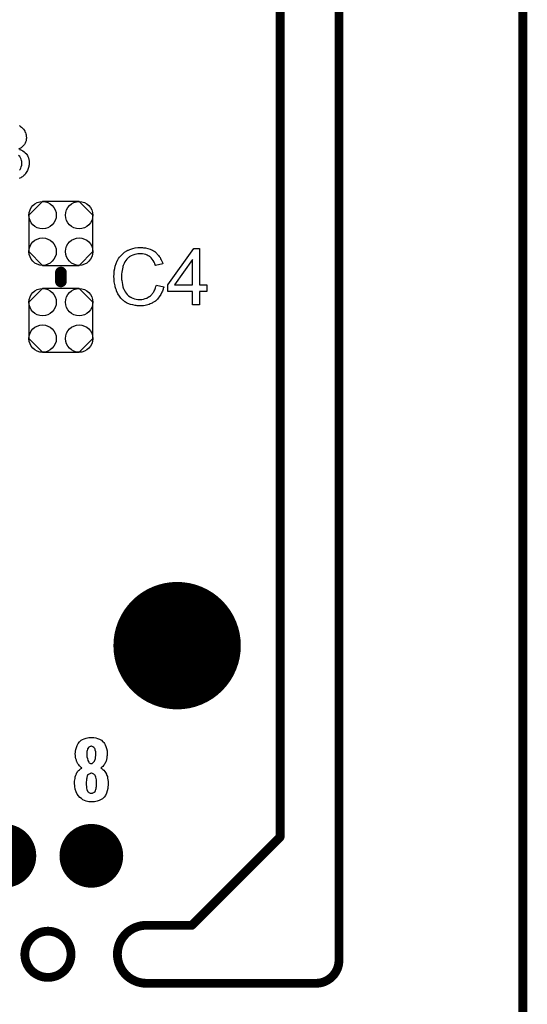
# Model space of a CAD drawing. Extents: x -0.07 to 0.95, y -0.15 to 2.1.
# Tile 12 of 13: x 0.61 to 0.95, y 0.95 to 1.62. Entities that reach past the tile are written whole.
import ezdxf

# ---------------------------------------------------------------- set-up
doc = ezdxf.new("R2010")
doc.units = 0
doc.layers.get('0').update_dxf_attribs({"linetype": 'CONTINUOUS'})
for name, color, linetype in [('gko', 6, 'CONTINUOUS'), ('gto', 2, 'CONTINUOUS'), ('gts', 1, 'CONTINUOUS')]:
    doc.layers.add(name, color=color, linetype=linetype)

# ---------------------------------------------------------------- blocks, each defined once
blk = doc.blocks.new('D34')
at = {"const_width": 0.003}
blk.add_lwpolyline([(-0.0015, 0, 1), (0.0015, 0, 1)], format="xyb", close=True, dxfattribs=at)
blk = doc.blocks.new('D33')
at = {"const_width": 0.004}
blk.add_lwpolyline([(-0.002, 0, 1), (0.002, 0, 1)], format="xyb", close=True, dxfattribs=at)
blk = doc.blocks.new('D81')
blk.add_lwpolyline([(0.0124, 0.0217), (-0.0124, 0.0217), (-0.0217, 0.0124), (-0.0217, -0.0124), (-0.0124, -0.0217), (0.0124, -0.0217), (0.0217, -0.0124), (0.0217, 0.0124)], close=True)
for centre in [(-0.0124, 0.0124), (0.0124, 0.0124), (-0.0124, -0.0124), (0.0124, -0.0124)]:
    blk.add_circle(centre, 0.0093)
blk = doc.blocks.new('D41')
at = {"const_width": 0.0433}
blk.add_lwpolyline([(-0.02165, 0, 1), (0.02165, 0, 1)], format="xyb", close=True, dxfattribs=at)
blk = doc.blocks.new('D42')
at = {"const_width": 0.02165}
blk.add_lwpolyline([(-0.010825, 0, 1), (0.010825, 0, 1)], format="xyb", close=True, dxfattribs=at)

msp = doc.modelspace()

# ---------------------------------------------------------------- linework, layer by layer
at = {"layer": 'gko', "color": 6, "const_width": 0.006}
for points in [[(0.825, 0.9764), (0.825, 2.1)], [(0.785, 1.06), (0.785, 2.055)], [(0.95, -0.05), (0.95, 2.01)], [(0.725, 1), (0.785, 1.06)], [(0.6941, 1), (0.6941, 1)], [(0.6941, 1), (0.6941, 1)], [(0.6941, 1), (0.725, 1)], [(0.6115, 0.9803), (0.6115, 0.9803)], [(0.6429, 0.9803), (0.6429, 0.9803)], [(0.6429, 0.9803), (0.6429, 0.9803)], [(0.6941, 0.9606), (0.8093, 0.9606)], [(0.8093, 0.9606), (0.8093, 0.9606)], [(0.8093, 0.9606), (0.8093, 0.9606)]]:
    msp.add_lwpolyline(points, dxfattribs=at)
for points in [[(0.6429, 0.9803, 1), (0.6115, 0.9803)], [(0.6941, 1, 1), (0.6941, 0.9606)], [(0.6115, 0.9803, 1), (0.6429, 0.9803)], [(0.8093, 0.9606, 0.416066), (0.825, 0.9764)]]:
    msp.add_lwpolyline(points, format="xyb", dxfattribs=at)
at = {"layer": 'gto', "color": 2}
for points in [[(0.6076, 1.5435), (0.6081, 1.5432), (0.6086, 1.5428), (0.6093, 1.5422), (0.6099, 1.5416), (0.6106, 1.5409), (0.6112, 1.5401), (0.6112, 1.5399), (0.6114, 1.5397), (0.6116, 1.5392), (0.6119, 1.5386), (0.6122, 1.5378), (0.6124, 1.537), (0.6125, 1.5361), (0.6126, 1.5351), (0.6126, 1.535), (0.6126, 1.5347), (0.6125, 1.5342), (0.6124, 1.5336), (0.6123, 1.5329), (0.612, 1.5321), (0.6117, 1.5313), (0.6112, 1.5306), (0.6112, 1.5304), (0.611, 1.5302), (0.6107, 1.5298), (0.6102, 1.5294), (0.6097, 1.5289), (0.609, 1.5283), (0.6082, 1.5278), (0.6073, 1.5273)], [(0.6078, 1.5272), (0.6084, 1.527), (0.6092, 1.5266), (0.6101, 1.5262), (0.611, 1.5256), (0.6118, 1.5249), (0.6126, 1.5241), (0.6127, 1.524), (0.6129, 1.5236), (0.6132, 1.5231), (0.6135, 1.5223), (0.6139, 1.5215), (0.6142, 1.5204), (0.6144, 1.5192), (0.6145, 1.5179), (0.6145, 1.5178), (0.6145, 1.5176), (0.6145, 1.5173), (0.6144, 1.517), (0.6144, 1.5166), (0.6143, 1.5161), (0.6142, 1.5155), (0.614, 1.5149), (0.6136, 1.5136), (0.6133, 1.5129), (0.6129, 1.5122), (0.6125, 1.5115), (0.612, 1.5107), (0.6114, 1.51), (0.6108, 1.5094), (0.6107, 1.5093), (0.6106, 1.5092), (0.6104, 1.509), (0.6101, 1.5088), (0.6098, 1.5085), (0.6093, 1.5082), (0.6088, 1.5079), (0.6082, 1.5076), (0.6076, 1.5073)], [(0.6079, 1.513), (0.6083, 1.5136), (0.6088, 1.5145), (0.6091, 1.5154), (0.6094, 1.5165), (0.6095, 1.5177), (0.6095, 1.5178), (0.6095, 1.5179), (0.6095, 1.5181), (0.6094, 1.5183), (0.6094, 1.5189), (0.6092, 1.5196), (0.609, 1.5205), (0.6086, 1.5214), (0.6081, 1.5223), (0.6073, 1.5231)], [(0.691, 1.4605), (0.6915, 1.4605), (0.6921, 1.4604), (0.6928, 1.4604), (0.6935, 1.4602), (0.695, 1.4599), (0.6966, 1.4594), (0.6975, 1.459), (0.6983, 1.4587), (0.699, 1.4582), (0.6998, 1.4577), (0.6999, 1.4576), (0.7, 1.4575), (0.7002, 1.4574), (0.7005, 1.4571), (0.7007, 1.4568), (0.7011, 1.4564), (0.7015, 1.456), (0.702, 1.4555), (0.7024, 1.455), (0.7029, 1.4543), (0.7034, 1.4537), (0.7038, 1.4529), (0.7042, 1.4521), (0.7046, 1.4513), (0.705, 1.4504), (0.7053, 1.4494), (0.7003, 1.4482), (0.7003, 1.4483), (0.7003, 1.4484), (0.7001, 1.4486), (0.7, 1.4489), (0.6999, 1.4492), (0.6998, 1.4497), (0.6993, 1.4506), (0.6988, 1.4516), (0.6981, 1.4526), (0.6973, 1.4535), (0.6964, 1.4543), (0.6963, 1.4544), (0.6959, 1.4547), (0.6954, 1.4549), (0.6946, 1.4553), (0.6937, 1.4557), (0.6926, 1.456), (0.6914, 1.4562), (0.69, 1.4563), (0.6895, 1.4563), (0.6893, 1.4562), (0.6889, 1.4562), (0.6884, 1.4562), (0.6874, 1.456), (0.6862, 1.4558), (0.685, 1.4554), (0.6837, 1.4548), (0.6825, 1.4541), (0.6825, 1.4541), (0.6824, 1.454), (0.682, 1.4537), (0.6815, 1.4533), (0.6809, 1.4526), (0.6802, 1.4518), (0.6795, 1.4508), (0.6789, 1.4497), (0.6784, 1.4484), (0.6784, 1.4483), (0.6783, 1.4482), (0.6783, 1.4481), (0.6782, 1.4478), (0.6781, 1.4474), (0.678, 1.4471), (0.6778, 1.4461), (0.6776, 1.445), (0.6774, 1.4438), (0.6773, 1.4425), (0.6772, 1.441), (0.6772, 1.441), (0.6772, 1.4408), (0.6772, 1.4405), (0.6772, 1.4402), (0.6773, 1.4398), (0.6773, 1.4393), (0.6773, 1.4387), (0.6774, 1.4381), (0.6776, 1.4368), (0.6778, 1.4353), (0.6782, 1.4339), (0.6786, 1.4325), (0.6786, 1.4324), (0.6787, 1.4323), (0.6788, 1.4321), (0.6789, 1.4319), (0.6792, 1.4312), (0.6797, 1.4304), (0.6803, 1.4295), (0.6811, 1.4286), (0.682, 1.4277), (0.683, 1.427), (0.6831, 1.427), (0.6832, 1.4269), (0.6834, 1.4268), (0.6836, 1.4267), (0.6839, 1.4266), (0.6842, 1.4264), (0.685, 1.4261), (0.686, 1.4257), (0.6871, 1.4255), (0.6883, 1.4252), (0.6896, 1.4252), (0.69, 1.4252), (0.6903, 1.4252), (0.6907, 1.4252), (0.6911, 1.4253), (0.6921, 1.4255), (0.6933, 1.4258), (0.6944, 1.4262), (0.6956, 1.4269), (0.6963, 1.4272), (0.6968, 1.4276), (0.6969, 1.4277), (0.6969, 1.4277), (0.6971, 1.4279), (0.6973, 1.4281), (0.6975, 1.4284), (0.6978, 1.4287), (0.6981, 1.429), (0.6984, 1.4295), (0.6988, 1.43), (0.6991, 1.4305), (0.6995, 1.4311), (0.6998, 1.4317), (0.7001, 1.4325), (0.7004, 1.4332), (0.7006, 1.4341), (0.7009, 1.435), (0.706, 1.4337), (0.706, 1.4336), (0.7059, 1.4334), (0.7058, 1.4331), (0.7056, 1.4326), (0.7055, 1.4321), (0.7052, 1.4315), (0.705, 1.4309), (0.7046, 1.4301), (0.7039, 1.4286), (0.7029, 1.427), (0.7022, 1.4262), (0.7016, 1.4255), (0.701, 1.4248), (0.7002, 1.4241), (0.7001, 1.4241), (0.7, 1.424), (0.6998, 1.4239), (0.6995, 1.4236), (0.699, 1.4234), (0.6986, 1.4231), (0.698, 1.4228), (0.6974, 1.4225), (0.6966, 1.4222), (0.6959, 1.4219), (0.695, 1.4216), (0.6941, 1.4214), (0.6932, 1.4211), (0.6922, 1.421), (0.6911, 1.4209), (0.69, 1.4209), (0.6894, 1.4209), (0.689, 1.4209), (0.6885, 1.4209), (0.6879, 1.421), (0.6872, 1.4211), (0.6864, 1.4212), (0.6848, 1.4215), (0.6832, 1.4219), (0.6815, 1.4225), (0.6807, 1.4229), (0.6799, 1.4234), (0.6799, 1.4234), (0.6798, 1.4235), (0.6795, 1.4236), (0.6793, 1.4239), (0.679, 1.4241), (0.6786, 1.4244), (0.6782, 1.4248), (0.6777, 1.4252), (0.6773, 1.4257), (0.6768, 1.4262), (0.6758, 1.4275), (0.6748, 1.429), (0.674, 1.4307), (0.674, 1.4307), (0.6739, 1.4309), (0.6738, 1.4312), (0.6737, 1.4315), (0.6736, 1.432), (0.6734, 1.4325), (0.6732, 1.4331), (0.673, 1.4338), (0.6728, 1.4345), (0.6726, 1.4353), (0.6723, 1.4371), (0.6721, 1.439), (0.672, 1.441), (0.672, 1.4411), (0.672, 1.4413), (0.672, 1.4416), (0.6721, 1.442), (0.6721, 1.4426), (0.6721, 1.4431), (0.6722, 1.4438), (0.6723, 1.4446), (0.6726, 1.4462), (0.6729, 1.4479), (0.6735, 1.4497), (0.6743, 1.4514), (0.6743, 1.4515), (0.6744, 1.4517), (0.6745, 1.4519), (0.6747, 1.4522), (0.6749, 1.4526), (0.6752, 1.453), (0.6759, 1.454), (0.6769, 1.4551), (0.678, 1.4562), (0.6793, 1.4573), (0.6808, 1.4583), (0.6808, 1.4583), (0.681, 1.4584), (0.6812, 1.4585), (0.6815, 1.4587), (0.6819, 1.4588), (0.6824, 1.459), (0.6829, 1.4592), (0.6835, 1.4594), (0.6842, 1.4597), (0.6849, 1.4599), (0.6865, 1.4602), (0.6883, 1.4605), (0.6901, 1.4606), (0.6906, 1.4606), (0.691, 1.4605)], [(0.7301, 1.4351), (0.7353, 1.4351), (0.7353, 1.4307), (0.7301, 1.4307), (0.7301, 1.4215), (0.7254, 1.4215), (0.7254, 1.4307), (0.7087, 1.4307), (0.7087, 1.4351), (0.7263, 1.4599), (0.7301, 1.4599), (0.7301, 1.4351)], [(0.7254, 1.4523), (0.7133, 1.4351), (0.7254, 1.4351), (0.7254, 1.4523)], [(0.6576, 1.1276), (0.6585, 1.1275), (0.6597, 1.1273), (0.6609, 1.1269), (0.6622, 1.1264), (0.6635, 1.1257), (0.6646, 1.1247), (0.6647, 1.1246), (0.6651, 1.1242), (0.6656, 1.1236), (0.6661, 1.1227), (0.6666, 1.1215), (0.6671, 1.1201), (0.6674, 1.1185), (0.6675, 1.1167), (0.6675, 1.1165), (0.6675, 1.1161), (0.6674, 1.1154), (0.6673, 1.1146), (0.6672, 1.1137), (0.667, 1.1127), (0.6667, 1.1116), (0.6663, 1.1107), (0.6662, 1.1106), (0.6661, 1.1103), (0.6658, 1.1098), (0.6655, 1.1093), (0.6651, 1.1087), (0.6645, 1.108), (0.6639, 1.1074), (0.6631, 1.1068), (0.6632, 1.1068), (0.6636, 1.1066), (0.664, 1.1063), (0.6646, 1.1058), (0.6651, 1.1053), (0.6658, 1.1046), (0.6664, 1.1038), (0.6669, 1.1028), (0.667, 1.1028), (0.6671, 1.1023), (0.6673, 1.1018), (0.6676, 1.101), (0.6677, 1.1), (0.668, 1.0989), (0.6681, 1.0977), (0.6681, 1.0963), (0.6681, 1.0963), (0.6681, 1.0961), (0.6681, 1.0958), (0.6681, 1.0953), (0.6681, 1.0948), (0.668, 1.0943), (0.6678, 1.0929), (0.6675, 1.0914), (0.667, 1.0898), (0.6663, 1.0883), (0.6654, 1.087), (0.6652, 1.0868), (0.6649, 1.0865), (0.6642, 1.086), (0.6633, 1.0854), (0.6621, 1.0848), (0.6606, 1.0843), (0.6588, 1.0839), (0.6567, 1.0838), (0.6562, 1.0838), (0.6557, 1.0838), (0.6549, 1.0839), (0.6541, 1.0842), (0.6531, 1.0844), (0.6521, 1.0848), (0.651, 1.0853), (0.6499, 1.0861), (0.6489, 1.0869), (0.6479, 1.0879), (0.6471, 1.0892), (0.6463, 1.0907), (0.6457, 1.0924), (0.6454, 1.0944), (0.6452, 1.0967), (0.6452, 1.0968), (0.6452, 1.0968), (0.6452, 1.0973), (0.6453, 1.0979), (0.6454, 1.0988), (0.6456, 1.0998), (0.6457, 1.1008), (0.6461, 1.1019), (0.6465, 1.1029), (0.6466, 1.103), (0.6467, 1.1033), (0.647, 1.1038), (0.6474, 1.1044), (0.648, 1.1051), (0.6486, 1.1057), (0.6493, 1.1063), (0.6502, 1.1068), (0.6502, 1.1069), (0.6499, 1.1071), (0.6496, 1.1074), (0.6492, 1.1078), (0.6487, 1.1084), (0.6481, 1.1091), (0.6476, 1.1098), (0.6471, 1.1107), (0.647, 1.1108), (0.6469, 1.1111), (0.6467, 1.1116), (0.6465, 1.1123), (0.6462, 1.1132), (0.646, 1.1142), (0.6459, 1.1153), (0.6458, 1.1165), (0.6458, 1.1166), (0.6458, 1.1168), (0.6458, 1.117), (0.6459, 1.1174), (0.646, 1.1183), (0.6462, 1.1195), (0.6465, 1.1208), (0.647, 1.1222), (0.6477, 1.1236), (0.6487, 1.1247), (0.6488, 1.1249), (0.6492, 1.1252), (0.6498, 1.1257), (0.6507, 1.1262), (0.6519, 1.1267), (0.6532, 1.1272), (0.6549, 1.1276), (0.6567, 1.1277), (0.6572, 1.1277), (0.6576, 1.1276)], [(0.6567, 1.1216), (0.6565, 1.1216), (0.6562, 1.1215), (0.6558, 1.1214), (0.6555, 1.1212), (0.6551, 1.121), (0.6547, 1.1207), (0.6543, 1.1202), (0.6543, 1.1201), (0.6542, 1.1199), (0.6541, 1.1196), (0.654, 1.1193), (0.6538, 1.1187), (0.6537, 1.1181), (0.6536, 1.1173), (0.6536, 1.1165), (0.6536, 1.1164), (0.6536, 1.1163), (0.6536, 1.1159), (0.6537, 1.1155), (0.6537, 1.1144), (0.654, 1.1133), (0.6543, 1.112), (0.6549, 1.1109), (0.6552, 1.1105), (0.6557, 1.1102), (0.6562, 1.11), (0.6567, 1.1099), (0.6569, 1.1099), (0.6572, 1.11), (0.6576, 1.1103), (0.6582, 1.1108), (0.6585, 1.1111), (0.6588, 1.1115), (0.6591, 1.1121), (0.6592, 1.1127), (0.6595, 1.1134), (0.6596, 1.1143), (0.6597, 1.1153), (0.6597, 1.1165), (0.6597, 1.1166), (0.6597, 1.1169), (0.6597, 1.1173), (0.6597, 1.1178), (0.6594, 1.119), (0.6592, 1.1197), (0.659, 1.1202), (0.659, 1.1202), (0.6588, 1.1204), (0.6584, 1.1209), (0.6577, 1.1213), (0.6572, 1.1215), (0.6567, 1.1216)], [(0.6567, 1.1033), (0.6564, 1.1033), (0.6561, 1.1032), (0.6556, 1.103), (0.6552, 1.1028), (0.6547, 1.1024), (0.6542, 1.102), (0.6539, 1.1013), (0.6539, 1.1013), (0.6538, 1.101), (0.6537, 1.1006), (0.6536, 1.1), (0.6535, 1.0993), (0.6533, 1.0984), (0.6532, 1.0975), (0.6532, 1.0963), (0.6532, 1.0963), (0.6532, 1.0958), (0.6532, 1.0953), (0.6533, 1.0947), (0.6534, 1.0939), (0.6535, 1.0932), (0.6537, 1.0923), (0.6539, 1.0916), (0.6539, 1.0915), (0.6541, 1.0913), (0.6542, 1.091), (0.6546, 1.0907), (0.6549, 1.0903), (0.6554, 1.09), (0.656, 1.0898), (0.6567, 1.0898), (0.6571, 1.0898), (0.6574, 1.0898), (0.6578, 1.09), (0.6583, 1.0902), (0.6587, 1.0905), (0.6592, 1.091), (0.6595, 1.0916), (0.6595, 1.0917), (0.6596, 1.0919), (0.6597, 1.0923), (0.6599, 1.0929), (0.66, 1.0936), (0.6601, 1.0944), (0.6602, 1.0953), (0.6602, 1.0963), (0.6602, 1.0965), (0.6602, 1.0968), (0.6602, 1.0974), (0.6601, 1.0982), (0.6601, 1.0989), (0.6599, 1.0998), (0.6597, 1.1006), (0.6595, 1.1013), (0.6595, 1.1014), (0.6593, 1.1017), (0.6592, 1.1019), (0.6589, 1.1023), (0.6585, 1.1027), (0.658, 1.1029), (0.6574, 1.1032), (0.6567, 1.1033)]]:
    msp.add_lwpolyline(points, dxfattribs=at)
at = {"layer": 'gto', "color": 2, "const_width": 0.008}
msp.add_lwpolyline([(0.636, 1.4375), (0.636, 1.4435)], dxfattribs=at)

# ---------------------------------------------------------------- block references
at = {"layer": 'gko'}
for p in [(0.785, 1.06), (0.785, 1.06), (0.6941, 1), (0.6941, 1), (0.6941, 1), (0.6941, 1), (0.725, 1), (0.725, 1), (0.6115, 0.9803), (0.6115, 0.9803), (0.6429, 0.9803), (0.6429, 0.9803), (0.6429, 0.9803), (0.6429, 0.9803), (0.825, 0.9764), (0.825, 0.9764), (0.6941, 0.9606), (0.6941, 0.9606), (0.8093, 0.9606), (0.8093, 0.9606), (0.8093, 0.9606), (0.8093, 0.9606)]:
    msp.add_blockref('D34', p, dxfattribs=at)
at = {"layer": 'gto'}
for p in [(0.636, 1.4435), (0.636, 1.4375)]:
    msp.add_blockref('D33', p, dxfattribs=at)
at = {"layer": 'gts'}
for name, p in [('D81', (0.636, 1.4701)), ('D81', (0.636, 1.411)), ('D41', (0.715, 1.19)), ('D42', (0.5976, 1.0472)), ('D42', (0.6567, 1.0472))]:
    msp.add_blockref(name, p, dxfattribs=at)

doc.saveas('drawing.dxf')
